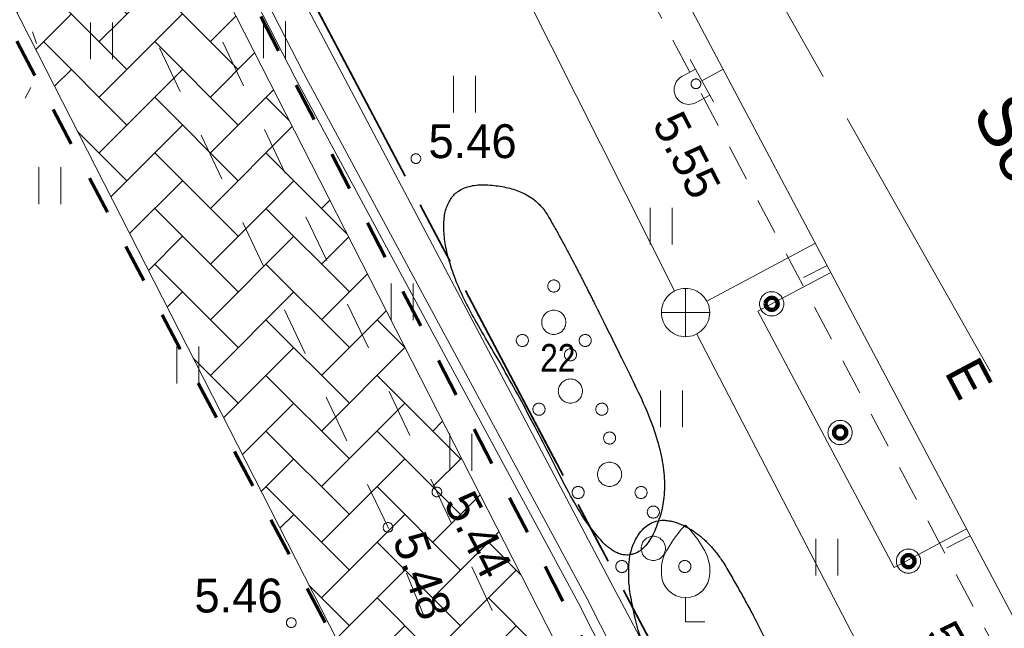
# Model space of a CAD drawing. Header units: metres. Extents: x 538891 to 1080079, y 6588829 to 13178720.
# Tile 249 of 256: x 540044 to 540064, y 6589105 to 6589118. Entities that reach past the tile are written whole.
import ezdxf

# ---------------------------------------------------------------- set-up
doc = ezdxf.new("R2010")
doc.units = ezdxf.units.M
doc.header["$LTSCALE"] = 0.4
for name, pattern in [('ASFBET', [3.125, 1.875, -1.25]), ('KATASTRIPIIR', [17.5, 10, -2.5, 2.5, -2.5]), ('KOLVIK', [3.125, 0.625, -2.5]), ('KRUUSKILL', [5, 2.5, -2.5]), ('TOOPIIR', [17.5, 15, -2.5]), ('VW-02 Medium Dashed', [4, 2, -2])]:
    doc.linetypes.add(name, pattern=pattern)
for name, color, linetype in [('DENDRO', 7, 'Continuous'), ('GEO', 7, 'Continuous'), ('KINO_ASENDIPLAAN', 7, 'Continuous'), ('TEED. LIIKLUS JA TEERAJATISED', 7, 'Continuous')]:
    doc.layers.add(name, color=color, linetype=linetype)
doc.styles.add('Arial Narrow', font='ARIALN.TTF')
doc.styles.add('HK Explorer Book', font='txt')
doc.linetypes.add('-K-', pattern='A,25,-2,-3.025171,["K",HK Explorer Book,S=3.5,R=0,X=-3.025171,Y=-1.75],-2.474829,25,-7.5', length=65)
doc.linetypes.add('EP_KBL', pattern='A,0,[1,EP_KBL.shx,S=1,R=0,X=0,Y=-0.5],-18.999', length=18.999)
doc.linetypes.add('VO_AED', pattern='A,0,[1,VO_AED.shx,S=1,R=0,X=0,Y=-1.5],-26.4985', length=26.4985)

# ---------------------------------------------------------------- blocks, each defined once
blk = doc.blocks.new('PQQSAS')
at = {"color": 252, "linetype": 'Continuous', "lineweight": 9, "true_color": 0x888888, "flags": 128}
for points in [[(0.25, 1.5), (0.249, 1.475), (0.245, 1.451), (0.239, 1.427), (0.231, 1.404), (0.22, 1.382), (0.208, 1.361), (0.193, 1.341), (0.177, 1.323), (0.159, 1.307), (0.139, 1.292), (0.118, 1.28), (0.096, 1.269), (0.073, 1.261), (0.049, 1.255), (0.025, 1.251), (0, 1.25), (-0.025, 1.251), (-0.049, 1.255), (-0.073, 1.261), (-0.096, 1.269), (-0.118, 1.28), (-0.139, 1.292), (-0.159, 1.307), (-0.177, 1.323), (-0.193, 1.341), (-0.208, 1.361), (-0.22, 1.382), (-0.231, 1.404), (-0.239, 1.427), (-0.245, 1.451), (-0.249, 1.475), (-0.25, 1.5), (-0.249, 1.525), (-0.245, 1.549), (-0.239, 1.573), (-0.231, 1.596), (-0.22, 1.618), (-0.208, 1.639), (-0.193, 1.659), (-0.177, 1.677), (-0.159, 1.693), (-0.139, 1.708), (-0.118, 1.72), (-0.096, 1.731), (-0.073, 1.739), (-0.049, 1.745), (-0.025, 1.749), (0, 1.75), (0.025, 1.749), (0.049, 1.745), (0.073, 1.739), (0.096, 1.731), (0.118, 1.72), (0.139, 1.708), (0.159, 1.693), (0.177, 1.677), (0.193, 1.659), (0.208, 1.639), (0.22, 1.618), (0.231, 1.596), (0.239, 1.573), (0.245, 1.549), (0.249, 1.525)], [(0.5, 0), (0.498, -0.049), (0.49, -0.098), (0.478, -0.145), (0.462, -0.191), (0.441, -0.236), (0.416, -0.278), (0.387, -0.317), (0.354, -0.354), (0.317, -0.387), (0.278, -0.416), (0.236, -0.441), (0.191, -0.462), (0.145, -0.478), (0.098, -0.49), (0.049, -0.498), (0, -0.5), (-0.049, -0.498), (-0.098, -0.49), (-0.145, -0.478), (-0.191, -0.462), (-0.236, -0.441), (-0.278, -0.416), (-0.317, -0.387), (-0.354, -0.354), (-0.387, -0.317), (-0.416, -0.278), (-0.441, -0.236), (-0.462, -0.191), (-0.478, -0.145), (-0.49, -0.098), (-0.498, -0.049), (-0.5, 0), (-0.498, 0.049), (-0.49, 0.098), (-0.478, 0.145), (-0.462, 0.191), (-0.441, 0.236), (-0.416, 0.278), (-0.387, 0.317), (-0.354, 0.354), (-0.317, 0.387), (-0.278, 0.416), (-0.236, 0.441), (-0.191, 0.462), (-0.145, 0.478), (-0.098, 0.49), (-0.049, 0.498), (0, 0.5), (0.049, 0.498), (0.098, 0.49), (0.145, 0.478), (0.191, 0.462), (0.236, 0.441), (0.278, 0.416), (0.317, 0.387), (0.354, 0.354), (0.387, 0.317), (0.416, 0.278), (0.441, 0.236), (0.462, 0.191), (0.478, 0.145), (0.49, 0.098), (0.498, 0.049)], [(-1.05, -0.75), (-1.051, -0.775), (-1.055, -0.799), (-1.061, -0.823), (-1.069, -0.846), (-1.08, -0.868), (-1.092, -0.889), (-1.107, -0.909), (-1.123, -0.927), (-1.141, -0.943), (-1.161, -0.958), (-1.182, -0.97), (-1.204, -0.981), (-1.227, -0.989), (-1.251, -0.995), (-1.275, -0.999), (-1.3, -1), (-1.325, -0.999), (-1.349, -0.995), (-1.373, -0.989), (-1.396, -0.981), (-1.418, -0.97), (-1.439, -0.958), (-1.459, -0.943), (-1.477, -0.927), (-1.493, -0.909), (-1.508, -0.889), (-1.52, -0.868), (-1.531, -0.846), (-1.539, -0.823), (-1.545, -0.799), (-1.549, -0.775), (-1.55, -0.75), (-1.549, -0.725), (-1.545, -0.701), (-1.539, -0.677), (-1.531, -0.654), (-1.52, -0.632), (-1.508, -0.611), (-1.493, -0.591), (-1.477, -0.573), (-1.459, -0.557), (-1.439, -0.542), (-1.418, -0.53), (-1.396, -0.519), (-1.373, -0.511), (-1.349, -0.505), (-1.325, -0.501), (-1.3, -0.5), (-1.275, -0.501), (-1.251, -0.505), (-1.227, -0.511), (-1.204, -0.519), (-1.182, -0.53), (-1.161, -0.542), (-1.141, -0.557), (-1.123, -0.573), (-1.107, -0.591), (-1.092, -0.611), (-1.08, -0.632), (-1.069, -0.654), (-1.061, -0.677), (-1.055, -0.701), (-1.051, -0.725)], [(1.55, -0.75), (1.549, -0.775), (1.545, -0.799), (1.539, -0.823), (1.531, -0.846), (1.52, -0.868), (1.508, -0.889), (1.493, -0.909), (1.477, -0.927), (1.459, -0.943), (1.439, -0.958), (1.418, -0.97), (1.396, -0.981), (1.373, -0.989), (1.349, -0.995), (1.325, -0.999), (1.3, -1), (1.275, -0.999), (1.251, -0.995), (1.227, -0.989), (1.204, -0.981), (1.182, -0.97), (1.161, -0.958), (1.141, -0.943), (1.123, -0.927), (1.107, -0.909), (1.092, -0.889), (1.08, -0.868), (1.069, -0.846), (1.061, -0.823), (1.055, -0.799), (1.051, -0.775), (1.05, -0.75), (1.051, -0.725), (1.055, -0.701), (1.061, -0.677), (1.069, -0.654), (1.08, -0.632), (1.092, -0.611), (1.107, -0.591), (1.123, -0.573), (1.141, -0.557), (1.161, -0.542), (1.182, -0.53), (1.204, -0.519), (1.227, -0.511), (1.251, -0.505), (1.275, -0.501), (1.3, -0.5), (1.325, -0.501), (1.349, -0.505), (1.373, -0.511), (1.396, -0.519), (1.418, -0.53), (1.439, -0.542), (1.459, -0.557), (1.477, -0.573), (1.493, -0.591), (1.508, -0.611), (1.52, -0.632), (1.531, -0.654), (1.539, -0.677), (1.545, -0.701), (1.549, -0.725)]]:
    blk.add_lwpolyline(points, close=True, dxfattribs=at)
blk = doc.blocks.new('VILJA1')
at = {"color": 8, "linetype": 'Continuous', "lineweight": 9, "true_color": 0x7d7d7d}
for p, q in [((0, 0), (0, 1)), ((0.8, 0), (0, 0))]:
    blk.add_line(p, q, dxfattribs=at)
at = {"color": 8, "linetype": 'Continuous', "lineweight": 9, "true_color": 0x7d7d7d, "flags": 128}
for points in [[(-1, 2), (-1, 2.3), (-0.98, 2.43), (-0.91, 2.69), (-0.79, 2.93), (-0.5, 3.4), (-0.18, 3.81), (0, 4)], [(1, 2), (1, 2.3), (0.98, 2.43), (0.91, 2.69), (0.79, 2.93), (0.5, 3.4), (0.18, 3.81), (0, 4)]]:
    blk.add_lwpolyline(points, dxfattribs=at)
at = {"color": 8, "linetype": 'Continuous', "lineweight": 9, "true_color": 0x7d7d7d}
blk.add_arc((0, 2), 1, 180, 0, dxfattribs=at)
blk = doc.blocks.new('MEPOST')
at = {"color": 7, "linetype": 'Continuous', "lineweight": 9, "flags": 128}
blk.add_lwpolyline([(0.5, 0), (0.498, -0.049), (0.49, -0.098), (0.478, -0.145), (0.462, -0.191), (0.441, -0.236), (0.416, -0.278), (0.387, -0.317), (0.354, -0.354), (0.317, -0.387), (0.278, -0.416), (0.236, -0.441), (0.191, -0.462), (0.145, -0.478), (0.098, -0.49), (0.049, -0.498), (0, -0.5), (-0.049, -0.498), (-0.098, -0.49), (-0.145, -0.478), (-0.191, -0.462), (-0.236, -0.441), (-0.278, -0.416), (-0.317, -0.387), (-0.354, -0.354), (-0.387, -0.317), (-0.416, -0.278), (-0.441, -0.236), (-0.462, -0.191), (-0.478, -0.145), (-0.49, -0.098), (-0.498, -0.049), (-0.5, 0), (-0.498, 0.049), (-0.49, 0.098), (-0.478, 0.145), (-0.462, 0.191), (-0.441, 0.236), (-0.416, 0.278), (-0.387, 0.317), (-0.354, 0.354), (-0.317, 0.387), (-0.278, 0.416), (-0.236, 0.441), (-0.191, 0.462), (-0.145, 0.478), (-0.098, 0.49), (-0.049, 0.498), (0, 0.5), (0.049, 0.498), (0.098, 0.49), (0.145, 0.478), (0.191, 0.462), (0.236, 0.441), (0.278, 0.416), (0.317, 0.387), (0.354, 0.354), (0.387, 0.317), (0.416, 0.278), (0.441, 0.236), (0.462, 0.191), (0.478, 0.145), (0.49, 0.098), (0.498, 0.049)], close=True, dxfattribs=at)
at = {"color": 252, "linetype": 'Continuous', "lineweight": 120, "true_color": 0x888888, "flags": 128}
blk.add_lwpolyline([(-0.25, 0, 0.414214), (0, -0.25, 0.414214), (0.25, 0, 0.414214), (0, 0.25, 0.414214)], format="xyb", close=True, dxfattribs=at)
blk = doc.blocks.new('KAKAEV')
at = {"color": 7, "linetype": 'Continuous', "lineweight": 9}
for p, q in [((0, -1), (0, 1)), ((-1, 0), (1, 0))]:
    blk.add_line(p, q, dxfattribs=at)
at = {"color": 7, "linetype": 'Continuous', "lineweight": 9, "flags": 128}
blk.add_lwpolyline([(1, 0), (0.995, -0.098), (0.981, -0.195), (0.957, -0.29), (0.924, -0.383), (0.882, -0.471), (0.831, -0.556), (0.773, -0.634), (0.707, -0.707), (0.634, -0.773), (0.556, -0.831), (0.471, -0.882), (0.383, -0.924), (0.29, -0.957), (0.195, -0.981), (0.098, -0.995), (0, -1), (-0.098, -0.995), (-0.195, -0.981), (-0.29, -0.957), (-0.383, -0.924), (-0.471, -0.882), (-0.556, -0.831), (-0.634, -0.773), (-0.707, -0.707), (-0.773, -0.634), (-0.831, -0.556), (-0.882, -0.471), (-0.924, -0.383), (-0.957, -0.29), (-0.981, -0.195), (-0.995, -0.098), (-1, 0), (-0.995, 0.098), (-0.981, 0.195), (-0.957, 0.29), (-0.924, 0.383), (-0.882, 0.471), (-0.831, 0.556), (-0.773, 0.634), (-0.707, 0.707), (-0.634, 0.773), (-0.556, 0.831), (-0.471, 0.882), (-0.383, 0.924), (-0.29, 0.957), (-0.195, 0.981), (-0.098, 0.995), (0, 1), (0.098, 0.995), (0.195, 0.981), (0.29, 0.957), (0.383, 0.924), (0.471, 0.882), (0.556, 0.831), (0.634, 0.773), (0.707, 0.707), (0.773, 0.634), (0.831, 0.556), (0.882, 0.471), (0.924, 0.383), (0.957, 0.29), (0.981, 0.195), (0.995, 0.098)], close=True, dxfattribs=at)
blk = doc.blocks.new('RIPPVA')
at = {"color": 7, "linetype": 'Continuous', "lineweight": 9}
for p, q in [((0, 0), (0, -1)), ((-1, -1), (1, -1)), ((-0.547, -1.642), (-0.547, -1)), ((0.679, -1.642), (0.679, -1))]:
    blk.add_line(p, q, dxfattribs=at)
blk.add_arc((0.066, -1.642), 0.613, 180, 0, dxfattribs=at)
blk = doc.blocks.new('HEIN')
at = {"color": 7, "linetype": 'Continuous', "lineweight": 9}
for p, q in [((-0.455, 0.761), (-0.455, -0.761)), ((0.455, 0.761), (0.455, -0.761))]:
    blk.add_line(p, q, dxfattribs=at)

msp = doc.modelspace()

# ---------------------------------------------------------------- hatches: boundary and pattern name
at = {"layer": 'TEED. LIIKLUS JA TEERAJATISED', "linetype": 'Continuous', "lineweight": 5}
h = msp.add_hatch(dxfattribs=at)
h.set_pattern_fill('AR-HBONE', style=0, pattern_type=2)
h.set_pattern_definition([(45, (0, 0), (0, 1.1494727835), [2.4384, -0.8128]), (135, (0.5747, 0.5747), (2e-16, 1.1494727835), [2.4384, -0.8128])])
h.paths.add_polyline_path([(540003.9398, 6589171.7532), (540005.0996, 6589169.4809), (540024.0026, 6589164.8907), (540062.3606, 6589089.7382), (540058.6771, 6589088.1564), (540021.6213, 6589160.7575), (540002.7183, 6589165.3477), (540000.3771, 6589169.9348)])

# ---------------------------------------------------------------- linework, layer by layer
at = {"layer": 'DENDRO', "color": 82, "linetype": 'Continuous', "lineweight": 25, "true_color": 0x33cc00}
for points in [[(540055.2947, 6589112.1757), (540054.9162, 6589112.9173), (540054.2445, 6589114.0731), (540052.4536, 6589114.185), (540052.4072, 6589112.4508), (540053.9983, 6589109.79), (540055.6014, 6589106.5718), (540056.6638, 6589106.4038), (540057.1859, 6589108.3472), (540055.6732, 6589111.4341), (540055.2947, 6589112.1757)], [(540059.0408, 6589104.8117), (540058.7129, 6589105.4703), (540057.8541, 6589106.9309), (540056.6589, 6589107.3579), (540056.0759, 6589106.1317), (540056.9459, 6589103.318), (540059.1068, 6589099.584), (540060.6026, 6589099.1103), (540060.4238, 6589101.7653), (540059.3688, 6589104.1531), (540059.0408, 6589104.8117)]]:
    msp.add_open_spline(points, degree=2, dxfattribs=at)
at = {"layer": 'GEO', "color": 8, "linetype": '-K-', "lineweight": 9, "true_color": 0x7d7d7d}
for p, q in [((540045.326, 6589135.5045), (540057.2011, 6589111.9381)), ((540057.8682, 6589111.7272), (540060.1103, 6589112.9225)), ((540057.6577, 6589111.0484), (540064.6607, 6589097.5829))]:
    msp.add_line(p, q, dxfattribs=at)
at = {"layer": 'GEO', "color": 8, "linetype": 'Continuous', "lineweight": 9, "true_color": 0x7d7d7d}
for p, q in [((540059.8669, 6589112.2197), (540060.3519, 6589112.4666)), ((540062.829, 6589106.631), (540063.314, 6589106.8778))]:
    msp.add_line(p, q, dxfattribs=at)
at = {"layer": 'GEO', "color": 8, "linetype": 'TOOPIIR', "lineweight": 9, "true_color": 0x7d7d7d, "flags": 128}
msp.add_lwpolyline([(540009.728, 6589274.9396), (540007.9291, 6589283.6289), (539999.961, 6589296.693), (539999.0028, 6589310.4914), (539982.048, 6589315.103), (539968.23, 6589319.624), (539923.0062, 6589331.3898), (539909.1598, 6589323.7597), (539879.4137, 6589305.7855), (539866.718, 6589299.632), (539825.489, 6589273.6106), (539801.0362, 6589257.5566), (539784.2601, 6589247.5892), (539791.917, 6589237.292), (539811.1602, 6589201.8497), (539830.4327, 6589165.9875), (539829.9209, 6589164.7033), (539851.006, 6589125.569), (539858.994, 6589114.02), (539868.46, 6589099.0162), (539872.4814, 6589092.3517), (539891.371, 6589065.8965), (539936.7409, 6588993.1706), (540012.911, 6589042.2881), (540056.8358, 6589068.4128), (540079.5427, 6589082.4151), (540055.254, 6589125.2135), (540035.056, 6589162.5293), (540031.7637, 6589169.1877), (540025.659, 6589166.0347), (540017.2916, 6589182.4141), (540021.5537, 6589185.0254), (540011.9445, 6589204.4642), (539991.9088, 6589243.8962), (540003.1152, 6589249.6375), (540014.0907, 6589246.6002), (540015.6053, 6589252.8138), (540016.6856, 6589258.0436), (540013.746, 6589258.7749), (540014.554, 6589261.666), (540015.7891, 6589267.0477), (540013.1293, 6589268.0319), (540010.9042, 6589270.1926)], close=True, dxfattribs=at)
at = {"layer": 'GEO', "color": 35, "linetype": 'KATASTRIPIIR', "lineweight": 35, "true_color": 0xb1703a, "flags": 128}
for points in [[(539909.52, 6589298.37), (539963.84, 6589287.14), (540025.24, 6589164.24), (540045.59, 6589125.76), (540065.9, 6589087.26), (540023.2, 6589062.87), (539981.09, 6589035.92), (539947.18, 6589014.22), (539893.01, 6589114.94), (539881.52, 6589108.74), (539808.69, 6589244.05), (539909.52, 6589298.37)], [(540045.59, 6589125.76), (540080.81, 6589144.62), (540101.23, 6589106.53), (540090.07, 6589100.44), (540065.9, 6589087.26), (540045.59, 6589125.76)]]:
    msp.add_lwpolyline(points, dxfattribs=at)
at = {"layer": 'GEO', "color": 8, "linetype": 'KRUUSKILL', "lineweight": 9, "true_color": 0x7d7d7d, "flags": 128}
for points in [[(539974.869, 6589265.755), (539979.664, 6589255.856), (539984.266, 6589246.293), (539989.297, 6589234.798), (539993.556, 6589225.615), (539998.483, 6589216.602), (540002.83, 6589207.028), (540010.129, 6589188.844), (540012.211, 6589183.329), (540015.762, 6589172.971), (540017.457, 6589169.003), (540018.539, 6589167.079), (540019.941, 6589165.366), (540021.7546, 6589164.0524), (540023.268, 6589162.437), (540024.542, 6589161.3574), (540025.55, 6589159.705), (540030.591, 6589150.52), (540036.858, 6589138.632), (540042.841, 6589128.436), (540043.682, 6589128.23), (540043.933, 6589128.433), (540044.491, 6589127.313), (540044.251, 6589127.281), (540043.687, 6589126.589), (540047.192, 6589118.479), (540052.287, 6589107.785), (540056.184, 6589099.43), (540062.0927, 6589089.624)], [(540011.3613, 6589041.2888), (539999.483, 6589044.037), (539990.951, 6589046.294), (539987.7943, 6589047.9069), (539986.231, 6589049.936), (539984.1061, 6589052.6793), (539981.225, 6589055.25), (539977.2641, 6589058.022), (539974.211, 6589059.138), (539971.788, 6589059.12), (539966.203, 6589057.671), (539961.8283, 6589055.5089), (539959.112, 6589053.188), (539955.9635, 6589050.8433), (539953.982, 6589048.674), (539950.608, 6589044.52), (539948.3182, 6589041.5698), (539946.862, 6589038.507), (539945.0154, 6589034.422), (539944.316, 6589029.874), (539944.073, 6589029.1858), (539943.744, 6589028.809), (539940.711, 6589030.749), (539937.954, 6589032.915), (539936.298, 6589034.783), (539933.6106, 6589038.5593), (539931.528, 6589042.727), (539930.229, 6589044.808), (539927.706, 6589048.698), (539926.029, 6589051.324), (539921.171, 6589059.547), (539916.928, 6589068.562), (539912.006, 6589078.713), (539910.547, 6589081.751), (539907.786, 6589087.655), (539906.536, 6589090.686), (539903.496, 6589097.44), (539902.5, 6589099.896), (539902.2698, 6589101.4471), (539902.613, 6589102.535), (539904.397, 6589103.623), (539913.397, 6589109.076), (539921.385, 6589113.409), (539927.653, 6589116.602), (539936.873, 6589121.343), (539945.3, 6589125.43), (539954.952, 6589130.091), (539964.519, 6589135.032), (539971.392, 6589138.321), (539984.191, 6589145.409), (539995.965, 6589151.917), (540000.519, 6589154.727), (540005.726, 6589157.923), (540013.561, 6589161.983), (540015.7022, 6589162.6155), (540018.399, 6589162.651), (540019.6998, 6589162.2786), (540020.831, 6589161.601), (540022.5567, 6589160.4756), (540023.816, 6589158.665), (540029.352, 6589149.619), (540035.451, 6589138.052), (540041.461, 6589127.083), (540046.1, 6589117.906), (540051.276, 6589107.053), (540054.675, 6589098.684), (540060.3216, 6589088.8694)]]:
    msp.add_lwpolyline(points, dxfattribs=at)
at = {"layer": 'GEO', "color": 8, "linetype": 'EP_KBL', "lineweight": 9, "true_color": 0x7d7d7d, "flags": 128}
for points in [[(540070.2137, 6589076.6623), (540068.24, 6589080.4651), (540063.2757, 6589089.9831), (540059.6373, 6589096.7468), (540055.2162, 6589105.485), (540049.353, 6589116.354), (540043.5928, 6589127.563), (540040.0701, 6589134.1685), (540035.3583, 6589143.0035), (540029.4492, 6589154.3037), (540024.3378, 6589163.9425), (540023.4448, 6589165.7696), (540020.9221, 6589170.75), (540015.2971, 6589181.855), (540014.9115, 6589186.2296), (540016.4387, 6589186.8531), (540018.0465, 6589185.3638), (540018.8023, 6589183.9013), (540023.1303, 6589175.5265)], [(540070.3844, 6589076.7676), (540068.4174, 6589080.5575), (540063.4524, 6589090.0767), (540059.8146, 6589096.8393), (540055.3935, 6589105.5777), (540049.53, 6589116.4472), (540043.77, 6589127.6558), (540040.2465, 6589134.2626), (540035.5351, 6589143.0969), (540029.6262, 6589154.3968), (540024.5161, 6589164.0333), (540023.6239, 6589165.8587), (540021.1006, 6589170.8404), (540015.493, 6589181.911), (540015.1237, 6589186.1002), (540016.3893, 6589186.6169), (540017.8849, 6589185.2409), (540018.6246, 6589183.8095), (540022.9509, 6589175.4381)]]:
    msp.add_lwpolyline(points, dxfattribs=at)
at = {"layer": 'GEO', "color": 252, "linetype": 'KOLVIK', "lineweight": 9, "true_color": 0x888888, "flags": 128}
msp.add_lwpolyline([(539984.522, 6589098.694), (539984.522, 6589098.694), (539974.019, 6589095.662), (539965.5961, 6589090.666), (539959.519, 6589090.074), (539955.696, 6589087.9885), (539953.2771, 6589084.6403), (539951, 6589079.322), (539950.548, 6589074.951), (539949.935, 6589072.291), (539946.251, 6589064.829), (539952.921, 6589063.209), (539953.483, 6589060.726), (539958.74, 6589061.697), (539964.462, 6589059.766), (539967.095, 6589063.496), (539972.225, 6589062.963), (539974.542, 6589067.132), (539976.989, 6589067.171), (539979.337, 6589064.15), (539982.325, 6589061.479), (539985.496, 6589063.603), (539989.064, 6589061.941), (539994.114, 6589061.742), (539998.8914, 6589062.921), (539996.9688, 6589064.6602), (539994.9774, 6589066.7981), (539995.9095, 6589068.809), (539998.1976, 6589068.7878), (540000.1466, 6589067.3273), (540001.0955, 6589065.5992), (540001.3204, 6589065.9502), (540003.042, 6589067.4517), (540006.1286, 6589068.259), (540008.1311, 6589070.9266), (540009.0658, 6589076.2689), (540008.7516, 6589080.1858), (540010.6546, 6589081.1365), (540014.8016, 6589080.6013), (540019.8862, 6589078.4625), (540021.0387, 6589076.4656), (540021.7834, 6589073.2001), (540023.7278, 6589069.2318), (540026.4996, 6589069.5625), (540027.9889, 6589072.1254), (540031.549, 6589073.924), (540035.3838, 6589073.5278), (540038.279, 6589076.164), (540037.7884, 6589081.1445), (540034.217, 6589083.919), (540030.958, 6589084.796), (540030.2224, 6589088.6472), (540027.6748, 6589093.2835), (540023.1897, 6589096.2129), (540017.6836, 6589096.9783), (540012.8567, 6589097.8552), (540007.079, 6589101.1435), (540004.5193, 6589105.9663), (540004.3231, 6589108.5059), (540005.5634, 6589112.9149), (540006.342, 6589114.5863), (540009.5145, 6589115.0761), (540012.1968, 6589114.8456), (540016.0615, 6589113.9523), (540022.1469, 6589110.7249), (540023.5024, 6589109.5722), (540026.9448, 6589108.1043), (540033.5494, 6589106.4329), (540035.9144, 6589106.0295), (540037.8467, 6589106.577), (540040.1689, 6589108.4702), (540041.545, 6589109.755), (540042.7, 6589113.946), (540044.1489, 6589116.6096), (540043.613, 6589118.267), (540041.105, 6589118.842), (540039.426, 6589123.077), (540034.705, 6589127.7), (540032.126, 6589127.1745), (540030.421, 6589124.696), (540025.961, 6589122.434), (540024.699, 6589120.731), (540024.712, 6589117.073), (540021.355, 6589116.474), (540019.893, 6589119.289), (540019.0711, 6589122.7333), (540016.1456, 6589125.2342), (540013.241, 6589124.804), (540015.386, 6589118.02), (540009.028, 6589116.127), (540008.111, 6589119.565), (540005.86, 6589121.732), (540007.9085, 6589124.5897), (540011.006, 6589125.976), (540012.231, 6589129.538), (540008.645, 6589130.842), (540008.584, 6589132.991), (540011.794, 6589134.431), (540010.649, 6589136.878), (540005.925, 6589136.641), (540003.432, 6589136.188), (540003.125, 6589138.021), (540010.477, 6589142.435), (540010.251, 6589147.979), (540009.136, 6589153.282), (540003.726, 6589153.959), (540000.5023, 6589152.8736), (539998.96, 6589149.876), (539995.335, 6589147.182), (539992.51, 6589144.958), (539991.652, 6589139.454), (539991.1181, 6589136.8511), (539989.8197, 6589135.0237), (539985.7047, 6589132.5568), (539982.307, 6589131.375), (539980.155, 6589127.92), (539983.143, 6589124.484), (539984.173, 6589119.859), (539986.619, 6589115.809), (539987.8582, 6589114.0962), (539988.05, 6589106.876), (539984.9363, 6589104.6475), (539984.705, 6589103.186), (539984.9795, 6589100.9925), (539984.522, 6589098.694)], close=True, dxfattribs=at)
at = {"layer": 'GEO', "color": 8, "linetype": 'VO_AED', "lineweight": 9, "true_color": 0x7d7d7d, "flags": 128}
msp.add_lwpolyline([(540044.491, 6589127.313), (540048.844, 6589119.236), (540055.866, 6589105.942), (540060.729, 6589096.78), (540063.146, 6589092.105)], dxfattribs=at)
at = {"layer": 'GEO', "color": 8, "linetype": 'Continuous', "lineweight": 9, "true_color": 0x7d7d7d, "flags": 128}
for points in [[(540071.8519, 6589095.9668), (540069.701, 6589094.831), (540064.621, 6589104.412), (540053.958, 6589124.53), (540056.55, 6589125.897)], [(540063.2367, 6589107.0237), (540061.738, 6589106.226), (540058.9206, 6589111.519), (540060.4287, 6589112.3217)]]:
    msp.add_lwpolyline(points, dxfattribs=at)
at = {"layer": 'GEO', "color": 8, "linetype": 'ASFBET', "lineweight": 9, "true_color": 0x7d7d7d, "flags": 128}
msp.add_lwpolyline([(540072.355, 6589095.523), (540069.431, 6589093.979), (540064.476, 6589103.345), (540057.642, 6589116.22), (540053.13, 6589124.8), (540054.1719, 6589125.3495)], dxfattribs=at)
at = {"layer": 'GEO', "color": 8, "linetype": 'Continuous', "lineweight": 9, "true_color": 0x7d7d7d, "flags": 128}
for points in [[(540057.742, 6589116.22), (540057.7415, 6589116.2102), (540057.7401, 6589116.2005), (540057.7377, 6589116.191), (540057.7344, 6589116.1817), (540057.7302, 6589116.1729), (540057.7251, 6589116.1644), (540057.7193, 6589116.1566), (540057.7127, 6589116.1493), (540057.7054, 6589116.1427), (540057.6976, 6589116.1369), (540057.6891, 6589116.1318), (540057.6803, 6589116.1276), (540057.671, 6589116.1243), (540057.6615, 6589116.1219), (540057.6518, 6589116.1205), (540057.642, 6589116.12), (540057.6322, 6589116.1205), (540057.6225, 6589116.1219), (540057.613, 6589116.1243), (540057.6037, 6589116.1276), (540057.5949, 6589116.1318), (540057.5864, 6589116.1369), (540057.5786, 6589116.1427), (540057.5713, 6589116.1493), (540057.5647, 6589116.1566), (540057.5589, 6589116.1644), (540057.5538, 6589116.1729), (540057.5496, 6589116.1817), (540057.5463, 6589116.191), (540057.5439, 6589116.2005), (540057.5425, 6589116.2102), (540057.542, 6589116.22), (540057.5425, 6589116.2298), (540057.5439, 6589116.2395), (540057.5463, 6589116.249), (540057.5496, 6589116.2583), (540057.5538, 6589116.2671), (540057.5589, 6589116.2756), (540057.5647, 6589116.2834), (540057.5713, 6589116.2907), (540057.5786, 6589116.2973), (540057.5864, 6589116.3031), (540057.5949, 6589116.3082), (540057.6037, 6589116.3124), (540057.613, 6589116.3157), (540057.6225, 6589116.3181), (540057.6322, 6589116.3195), (540057.642, 6589116.32), (540057.6518, 6589116.3195), (540057.6615, 6589116.3181), (540057.671, 6589116.3157), (540057.6803, 6589116.3124), (540057.6891, 6589116.3082), (540057.6976, 6589116.3031), (540057.7054, 6589116.2973), (540057.7127, 6589116.2907), (540057.7193, 6589116.2834), (540057.7251, 6589116.2756), (540057.7302, 6589116.2671), (540057.7344, 6589116.2583), (540057.7377, 6589116.249), (540057.7401, 6589116.2395), (540057.7415, 6589116.2298)], [(540051.953, 6589114.673), (540051.9525, 6589114.6632), (540051.9511, 6589114.6535), (540051.9487, 6589114.644), (540051.9454, 6589114.6347), (540051.9412, 6589114.6259), (540051.9361, 6589114.6174), (540051.9303, 6589114.6096), (540051.9237, 6589114.6023), (540051.9164, 6589114.5957), (540051.9086, 6589114.5899), (540051.9001, 6589114.5848), (540051.8913, 6589114.5806), (540051.882, 6589114.5773), (540051.8725, 6589114.5749), (540051.8628, 6589114.5735), (540051.853, 6589114.573), (540051.8432, 6589114.5735), (540051.8335, 6589114.5749), (540051.824, 6589114.5773), (540051.8147, 6589114.5806), (540051.8059, 6589114.5848), (540051.7974, 6589114.5899), (540051.7896, 6589114.5957), (540051.7823, 6589114.6023), (540051.7757, 6589114.6096), (540051.7699, 6589114.6174), (540051.7648, 6589114.6259), (540051.7606, 6589114.6347), (540051.7573, 6589114.644), (540051.7549, 6589114.6535), (540051.7535, 6589114.6632), (540051.753, 6589114.673), (540051.7535, 6589114.6828), (540051.7549, 6589114.6925), (540051.7573, 6589114.702), (540051.7606, 6589114.7113), (540051.7648, 6589114.7201), (540051.7699, 6589114.7286), (540051.7757, 6589114.7364), (540051.7823, 6589114.7437), (540051.7896, 6589114.7503), (540051.7974, 6589114.7561), (540051.8059, 6589114.7612), (540051.8147, 6589114.7654), (540051.824, 6589114.7687), (540051.8335, 6589114.7711), (540051.8432, 6589114.7725), (540051.853, 6589114.773), (540051.8628, 6589114.7725), (540051.8725, 6589114.7711), (540051.882, 6589114.7687), (540051.8913, 6589114.7654), (540051.9001, 6589114.7612), (540051.9086, 6589114.7561), (540051.9164, 6589114.7503), (540051.9237, 6589114.7437), (540051.9303, 6589114.7364), (540051.9361, 6589114.7286), (540051.9412, 6589114.7201), (540051.9454, 6589114.7113), (540051.9487, 6589114.702), (540051.9511, 6589114.6925), (540051.9525, 6589114.6828)], [(540052.387, 6589107.785), (540052.3865, 6589107.7752), (540052.3851, 6589107.7655), (540052.3827, 6589107.756), (540052.3794, 6589107.7467), (540052.3752, 6589107.7379), (540052.3701, 6589107.7294), (540052.3643, 6589107.7216), (540052.3577, 6589107.7143), (540052.3504, 6589107.7077), (540052.3426, 6589107.7019), (540052.3341, 6589107.6968), (540052.3253, 6589107.6926), (540052.316, 6589107.6893), (540052.3065, 6589107.6869), (540052.2968, 6589107.6855), (540052.287, 6589107.685), (540052.2772, 6589107.6855), (540052.2675, 6589107.6869), (540052.258, 6589107.6893), (540052.2487, 6589107.6926), (540052.2399, 6589107.6968), (540052.2314, 6589107.7019), (540052.2236, 6589107.7077), (540052.2163, 6589107.7143), (540052.2097, 6589107.7216), (540052.2039, 6589107.7294), (540052.1988, 6589107.7379), (540052.1946, 6589107.7467), (540052.1913, 6589107.756), (540052.1889, 6589107.7655), (540052.1875, 6589107.7752), (540052.187, 6589107.785), (540052.1875, 6589107.7948), (540052.1889, 6589107.8045), (540052.1913, 6589107.814), (540052.1946, 6589107.8233), (540052.1988, 6589107.8321), (540052.2039, 6589107.8406), (540052.2097, 6589107.8484), (540052.2163, 6589107.8557), (540052.2236, 6589107.8623), (540052.2314, 6589107.8681), (540052.2399, 6589107.8732), (540052.2487, 6589107.8774), (540052.258, 6589107.8807), (540052.2675, 6589107.8831), (540052.2772, 6589107.8845), (540052.287, 6589107.885), (540052.2968, 6589107.8845), (540052.3065, 6589107.8831), (540052.316, 6589107.8807), (540052.3253, 6589107.8774), (540052.3341, 6589107.8732), (540052.3426, 6589107.8681), (540052.3504, 6589107.8623), (540052.3577, 6589107.8557), (540052.3643, 6589107.8484), (540052.3701, 6589107.8406), (540052.3752, 6589107.8321), (540052.3794, 6589107.8233), (540052.3827, 6589107.814), (540052.3851, 6589107.8045), (540052.3865, 6589107.7948)], [(540051.376, 6589107.053), (540051.3755, 6589107.0432), (540051.3741, 6589107.0335), (540051.3717, 6589107.024), (540051.3684, 6589107.0147), (540051.3642, 6589107.0059), (540051.3591, 6589106.9974), (540051.3533, 6589106.9896), (540051.3467, 6589106.9823), (540051.3394, 6589106.9757), (540051.3316, 6589106.9699), (540051.3231, 6589106.9648), (540051.3143, 6589106.9606), (540051.305, 6589106.9573), (540051.2955, 6589106.9549), (540051.2858, 6589106.9535), (540051.276, 6589106.953), (540051.2662, 6589106.9535), (540051.2565, 6589106.9549), (540051.247, 6589106.9573), (540051.2377, 6589106.9606), (540051.2289, 6589106.9648), (540051.2204, 6589106.9699), (540051.2126, 6589106.9757), (540051.2053, 6589106.9823), (540051.1987, 6589106.9896), (540051.1929, 6589106.9974), (540051.1878, 6589107.0059), (540051.1836, 6589107.0147), (540051.1803, 6589107.024), (540051.1779, 6589107.0335), (540051.1765, 6589107.0432), (540051.176, 6589107.053), (540051.1765, 6589107.0628), (540051.1779, 6589107.0725), (540051.1803, 6589107.082), (540051.1836, 6589107.0913), (540051.1878, 6589107.1001), (540051.1929, 6589107.1086), (540051.1987, 6589107.1164), (540051.2053, 6589107.1237), (540051.2126, 6589107.1303), (540051.2204, 6589107.1361), (540051.2289, 6589107.1412), (540051.2377, 6589107.1454), (540051.247, 6589107.1487), (540051.2565, 6589107.1511), (540051.2662, 6589107.1525), (540051.276, 6589107.153), (540051.2858, 6589107.1525), (540051.2955, 6589107.1511), (540051.305, 6589107.1487), (540051.3143, 6589107.1454), (540051.3231, 6589107.1412), (540051.3316, 6589107.1361), (540051.3394, 6589107.1303), (540051.3467, 6589107.1237), (540051.3533, 6589107.1164), (540051.3591, 6589107.1086), (540051.3642, 6589107.1001), (540051.3684, 6589107.0913), (540051.3717, 6589107.082), (540051.3741, 6589107.0725), (540051.3755, 6589107.0628)], [(540049.376, 6589105.084), (540049.3755, 6589105.0742), (540049.3741, 6589105.0645), (540049.3717, 6589105.055), (540049.3684, 6589105.0457), (540049.3642, 6589105.0369), (540049.3591, 6589105.0284), (540049.3533, 6589105.0206), (540049.3467, 6589105.0133), (540049.3394, 6589105.0067), (540049.3316, 6589105.0009), (540049.3231, 6589104.9958), (540049.3143, 6589104.9916), (540049.305, 6589104.9883), (540049.2955, 6589104.9859), (540049.2858, 6589104.9845), (540049.276, 6589104.984), (540049.2662, 6589104.9845), (540049.2565, 6589104.9859), (540049.247, 6589104.9883), (540049.2377, 6589104.9916), (540049.2289, 6589104.9958), (540049.2204, 6589105.0009), (540049.2126, 6589105.0067), (540049.2053, 6589105.0133), (540049.1987, 6589105.0206), (540049.1929, 6589105.0284), (540049.1878, 6589105.0369), (540049.1836, 6589105.0457), (540049.1803, 6589105.055), (540049.1779, 6589105.0645), (540049.1765, 6589105.0742), (540049.176, 6589105.084), (540049.1765, 6589105.0938), (540049.1779, 6589105.1035), (540049.1803, 6589105.113), (540049.1836, 6589105.1223), (540049.1878, 6589105.1311), (540049.1929, 6589105.1396), (540049.1987, 6589105.1474), (540049.2053, 6589105.1547), (540049.2126, 6589105.1613), (540049.2204, 6589105.1671), (540049.2289, 6589105.1722), (540049.2377, 6589105.1764), (540049.247, 6589105.1797), (540049.2565, 6589105.1821), (540049.2662, 6589105.1835), (540049.276, 6589105.184), (540049.2858, 6589105.1835), (540049.2955, 6589105.1821), (540049.305, 6589105.1797), (540049.3143, 6589105.1764), (540049.3231, 6589105.1722), (540049.3316, 6589105.1671), (540049.3394, 6589105.1613), (540049.3467, 6589105.1547), (540049.3533, 6589105.1474), (540049.3591, 6589105.1396), (540049.3642, 6589105.1311), (540049.3684, 6589105.1223), (540049.3717, 6589105.113), (540049.3741, 6589105.1035), (540049.3755, 6589105.0938)]]:
    msp.add_lwpolyline(points, close=True, dxfattribs=at)
at = {"layer": 'KINO_ASENDIPLAAN', "color": 140, "linetype": 'VW-02 Medium Dashed', "lineweight": 70, "true_color": 0x00bfff, "flags": 128}
msp.add_lwpolyline([(539941.0048, 6589300.3454), (539940.5217, 6589296.9546), (539974.3604, 6589288.4827), (539975.01, 6589291.078), (540000.3128, 6589286.6251), (540002.9731, 6589249.9773), (539993.0762, 6589225.0232), (540063.9301, 6589088.0629), (540060.1052, 6589086.0133), (540027.1158, 6589148.1533), (539896.3148, 6589081.3922), (539881.52, 6589108.74), (539807.2305, 6589245.4858), (539909.52, 6589298.37), (539917.166, 6589297.2556), (539927.194, 6589303.7472)], close=True, dxfattribs=at)
at = {"layer": 'TEED. LIIKLUS JA TEERAJATISED', "color": 7, "linetype": 'Continuous', "lineweight": 5, "flags": 128}
msp.add_lwpolyline([(540003.9398, 6589171.7532), (540005.0996, 6589169.4809), (540024.0026, 6589164.8907), (540062.3606, 6589089.7382), (540058.6771, 6589088.1564), (540021.6213, 6589160.7575), (540002.7183, 6589165.3477), (540000.3771, 6589169.9348)], close=True, dxfattribs=at)

# ---------------------------------------------------------------- block references
at = {"layer": 'GEO', "color": 8, "true_color": 0x7d7d7d, "xscale": 0.5, "yscale": 0.5, "zscale": 0.5}
for name, p in [('HEIN', (540045.3543, 6589117.1058)), ('HEIN', (540048.9298, 6589117.1307)), ('HEIN', (540052.8539, 6589116.0066)), ('HEIN', (540044.2843, 6589114.1125)), ('HEIN', (540056.9221, 6589113.2781)), ('HEIN', (540051.569, 6589111.7143)), ('PQQSAS', (540054.7032, 6589111.2904)), ('KAKAEV', (540057.427, 6589111.492)), ('MEPOST', (540059.208, 6589111.672)), ('HEIN', (540047.1375, 6589110.4066)), ('PQQSAS', (540055.047, 6589109.869)), ('HEIN', (540057.1361, 6589109.5009)), ('MEPOST', (540060.622, 6589109.0135)), ('HEIN', (540052.7806, 6589108.6043)), ('PQQSAS', (540055.857, 6589108.149)), ('PQQSAS', (540056.761, 6589106.619)), ('VILJA1', (540057.428, 6589105.101)), ('HEIN', (540060.3459, 6589106.4364)), ('MEPOST', (540062.036, 6589106.355))]:
    msp.add_blockref(name, p, dxfattribs=at)
at = {"layer": 'GEO', "color": 8, "true_color": 0x7d7d7d, "xscale": 0.4999999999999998, "yscale": 0.4999999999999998, "zscale": 0.4999999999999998, "rotation": 298.6974862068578}
msp.add_blockref('RIPPVA', (540058.2017, 6589116.5233), dxfattribs=at)

# ---------------------------------------------------------------- texts
at = {"layer": 'DENDRO', "color": 175, "true_color": 0x3b3bb3, "insert": (540054.4228, 6589110.841), "char_height": 0.57083, "attachment_point": 1, "line_spacing_factor": 2.63829, "style": 'Arial Narrow'}
msp.add_mtext('22', dxfattribs=at)
at = {"layer": 'GEO', "color": 35, "true_color": 0xb1703a, "insert": (540065.935, 6589113.0311), "char_height": 1.1, "attachment_point": 2, "rotation": 297.54904, "line_spacing_factor": 0.25, "style": 'HK Explorer Book'}
msp.add_mtext('Sõle tn 27f', dxfattribs=at)
at = {"layer": 'GEO', "color": 8, "true_color": 0x7d7d7d, "line_spacing_factor": 0.25, "style": 'HK Explorer Book'}
for s, insert, char_height, attachment_point, rotation in [(' 5.55', (540056.6017, 6589115.6248), 0.7, 7, 297.20167), ('E', (540063.2881, 6589110.135), 0.8, 5, 297.92967), (' 5.44', (540052.287, 6589107.785), 0.7, 7, 297.02261), (' 5.48', (540051.276, 6589107.053), 0.7, 7, 288.56206), (' 5.54', (540062.2333, 6589105.0751), 0.7, 7, 298.8834)]:
    msp.add_mtext(s, dxfattribs=dict(at, insert=insert, char_height=char_height, attachment_point=attachment_point, rotation=rotation))
at = {"layer": 'GEO', "color": 8, "true_color": 0x7d7d7d, "char_height": 0.7, "attachment_point": 7, "line_spacing_factor": 0.25, "style": 'HK Explorer Book'}
for insert in [(540051.853, 6589114.673), (540047.0149, 6589105.2839)]:
    msp.add_mtext(' 5.46', dxfattribs=dict(at, insert=insert))

doc.saveas('drawing.dxf')
